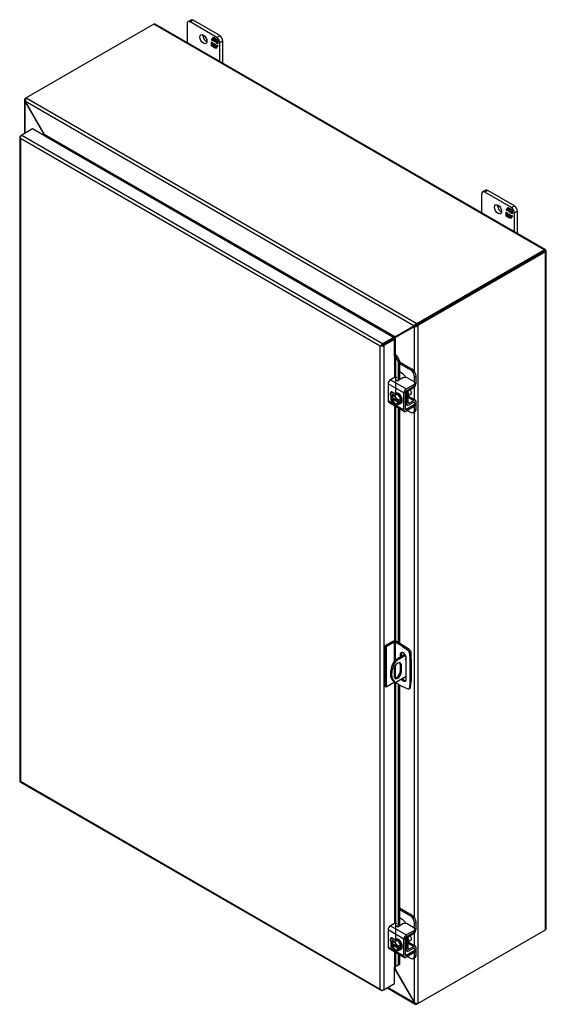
# Model space of a CAD drawing. Header units: inches. Extents: x 6 to 235, y 0 to 157.
# Tile 7 of 8: x 176 to 198, y 112 to 155. Entities that reach past the tile are written whole.
import ezdxf

# ---------------------------------------------------------------- set-up
doc = ezdxf.new("R2010")
doc.units = ezdxf.units.IN
doc.header["$MEASUREMENT"] = 0
for name, color, linetype in [('COM40153-1', 7, 'CONTINUOUS'), ('COM40153-2', 7, 'CONTINUOUS'), ('COM42667', 7, 'CONTINUOUS'), ('COM42780', 7, 'CONTINUOUS'), ('COM48445', 7, 'CONTINUOUS'), ('COM71780-20', 7, 'CONTINUOUS'), ('FET07710', 7, 'CONTINUOUS'), ('SCC19011', 7, 'CONTINUOUS'), ('WAF25035', 7, 'CONTINUOUS')]:
    doc.layers.add(name, color=color, linetype=linetype)

msp = doc.modelspace()

# ---------------------------------------------------------------- linework, layer by layer
at = {"layer": 'COM40153-1', "color": 7}
for p, q in [((192.606, 127.709), (192.623, 127.699)), ((192.654, 127.35), (192.654, 127.655)), ((192.39, 127.535), (191.944, 127.278)), ((191.944, 127.278), (191.995, 127.249)), ((192.417, 127.492), (191.995, 127.249)), ((191.926, 126.898), (191.926, 126.601)), ((192.184, 127.106), (192.235, 127.076)), ((192.184, 127.106), (192.184, 126.809)), ((192.184, 126.809), (192.235, 126.78)), ((192.235, 126.78), (192.235, 127.076)), ((191.919, 126.372), (191.97, 126.342)), ((192.449, 126.593), (191.995, 126.33))]:
    msp.add_line(p, q, dxfattribs=at)
for centre, major_axis, start_param, end_param in [((192.546, 127.655), (-0.108, 0), 2.529725, 3.926991), ((192.294, 127.021), (0.375, 0.65), 1.508132, 3.141593), ((192.345, 126.992), (0.375, 0.65), 1.508132, 3.204257), ((192.08, 126.987), (-0.109, -0.189), 2.356194, 5.497787), ((192.029, 127.016), (-0.109, -0.189), 2.356194, 2.906426), ((192.456, 127.362), (-0.0312, -0.0541), 4.139289, 6.283185), ((192.405, 127.392), (0.0313, 0.0541), 4.093609, 5.210881), ((192.456, 127.362), (-0.0312, -0.0541), 0, 0.63978), ((192.08, 126.691), (0.109, 0.189), 2.356194, 5.497787), ((192.029, 126.72), (0.109, 0.189), 3.37676, 5.497787)]:
    msp.add_ellipse(centre, major_axis=major_axis, ratio=0.57735, start_param=start_param, end_param=end_param, dxfattribs=at)
at = {"layer": 'COM40153-2', "color": 7}
for p, q in [((191.871, 128.096), (191.523, 127.895)), ((191.922, 128.067), (191.574, 127.866)), ((191.922, 128.067), (191.922, 127.242)), ((191.973, 128.067), (191.973, 127.295)), ((192.266, 127.897), (191.973, 128.067)), ((192.317, 127.927), (192.024, 128.096)), ((191.523, 127.895), (191.523, 126.16)), ((191.574, 127.866), (191.523, 127.895)), ((191.574, 127.866), (191.574, 126.131)), ((192.184, 127.526), (192.235, 127.556)), ((192.235, 127.446), (192.235, 127.556)), ((192.266, 127.897), (192.317, 127.927)), ((192.266, 127.897), (192.503, 127.737)), ((192.554, 127.766), (192.317, 127.927)), ((192.503, 127.737), (192.554, 127.766)), ((192.634, 127.627), (192.583, 127.598)), ((192.583, 127.598), (192.604, 127.313)), ((192.655, 127.342), (192.634, 127.627)), ((192.184, 127.526), (192.184, 127.417)), ((192.449, 126.475), (192.449, 127.373)), ((192.604, 127.313), (192.655, 127.342)), ((192.604, 127.313), (192.604, 126.357)), ((192.655, 127.342), (192.655, 126.386)), ((191.973, 127.054), (191.973, 126.521)), ((191.922, 126.331), (191.574, 126.131)), ((191.922, 126.37), (191.922, 126.331)), ((191.973, 126.341), (191.973, 126.331)), ((192.266, 126.162), (191.973, 126.331)), ((192.604, 126.357), (192.583, 126.096)), ((192.604, 126.357), (192.655, 126.386)), ((192.634, 126.125), (192.655, 126.386)), ((191.574, 126.131), (191.523, 126.16)), ((192.503, 126.05), (192.266, 126.162)), ((192.558, 126.047), (192.608, 126.077)), ((192.583, 126.096), (192.634, 126.125))]:
    msp.add_line(p, q, dxfattribs=at)
for centre, major_axis, start_param, end_param in [((191.948, 128.052), (-0.108, 0), 3.926991, 5.497787), ((191.948, 128.052), (-0.036, 0), 3.926991, 5.497787), ((192.317, 127.45), (0.094, -0.162), 0.785398, 3.926991), ((192.368, 127.479), (0.094, -0.162), 3.416574, 3.926991), ((192.495, 127.64), (0.062, -0.108), 0.872665, 2.268928), ((192.546, 127.669), (-0.063, 0.108), 4.014257, 5.410521), ((191.948, 126.317), (0.036, 0), 0.785398, 2.356194), ((192.317, 126.552), (-0.094, 0.162), 1.73559, 3.926991), ((192.368, 126.581), (-0.094, 0.162), 1.73559, 2.866611), ((192.495, 126.156), (-0.062, 0.108), 2.443461, 3.839724), ((192.546, 126.185), (-0.063, 0.108), 3.141593, 3.839724)]:
    msp.add_ellipse(centre, major_axis=major_axis, ratio=0.57735, start_param=start_param, end_param=end_param, dxfattribs=at)
at = {"layer": 'COM42667', "color": 7}
for p, q in [((191.941, 139.505), (191.761, 139.401)), ((192.303, 139.482), (192.119, 139.376)), ((192.788, 139.304), (192.479, 139.482)), ((192.346, 138.829), (191.66, 139.225)), ((191.66, 139.225), (191.66, 138.498)), ((191.761, 139.401), (192.447, 139.005)), ((192.447, 139.005), (192.788, 139.202)), ((192.447, 138.927), (192.788, 139.124)), ((192.788, 139.124), (192.788, 139.202)), ((192.824, 139.175), (192.824, 139.253)), ((191.948, 138.81), (191.854, 138.864)), ((192.346, 138.102), (192.346, 138.829)), ((192.413, 138.14), (192.413, 138.868)), ((191.66, 138.498), (191.914, 138.35)), ((191.689, 138.432), (192.375, 138.036)), ((191.963, 138.322), (192.346, 138.102)), ((192.788, 138.318), (192.447, 138.121)), ((192.788, 138.24), (192.447, 138.043)), ((192.772, 138.429), (192.788, 138.42)), ((192.788, 138.24), (192.788, 138.318)), ((192.824, 138.291), (192.824, 138.369)), ((192.447, 138.121), (192.413, 138.14)), ((192.346, 115.252), (191.66, 115.648)), ((191.66, 115.648), (191.66, 114.92)), ((191.941, 115.928), (191.761, 115.823)), ((191.761, 115.823), (192.447, 115.427)), ((192.303, 115.905), (192.119, 115.799)), ((192.788, 115.727), (192.479, 115.905)), ((192.824, 115.598), (192.824, 115.675)), ((191.948, 115.233), (191.854, 115.287)), ((192.346, 114.524), (192.346, 115.252)), ((192.413, 114.563), (192.413, 115.291)), ((192.447, 115.427), (192.788, 115.624)), ((192.447, 115.35), (192.788, 115.547)), ((192.788, 115.547), (192.788, 115.624)), ((191.66, 114.92), (191.914, 114.773)), ((191.689, 114.855), (192.375, 114.459)), ((192.772, 114.852), (192.788, 114.843)), ((192.824, 114.714), (192.824, 114.792)), ((191.963, 114.745), (192.346, 114.524)), ((192.447, 114.544), (192.413, 114.563)), ((192.788, 114.741), (192.447, 114.544)), ((192.788, 114.663), (192.447, 114.466)), ((192.788, 114.663), (192.788, 114.741))]:
    msp.add_line(p, q, dxfattribs=at)
for centre, major_axis, start_param, end_param in [((191.984, 139.48), (-0.06, 0), 3.141593, 5.497787), ((192.391, 139.431), (0.125, 0), 0.785398, 2.356194), ((191.761, 139.284), (-0.072, -0.124), 3.926991, 5.497787), ((192.077, 139.4), (0.06, 0), 2.929457, 5.497787), ((192.699, 139.253), (-0.125, 0), 2.356194, 3.926991), ((192.699, 139.175), (-0.125, 0), 2.356194, 3.141593), ((191.854, 138.749), (0.07, -0.122), 2.356194, 4.826451), ((191.921, 138.788), (0.07, -0.122), 3.6401, 4.826451), ((192.447, 138.888), (0.072, 0.124), 0.785398, 2.356194), ((192.447, 138.888), (0.024, 0.0416), 0.785398, 2.356194), ((191.761, 138.556), (0.072, 0.124), 2.356194, 3.141593), ((192.699, 138.369), (-0.125, 0), 2.356194, 3.926991), ((192.699, 138.291), (-0.125, 0), 2.356194, 3.141593), ((192.447, 138.16), (0.072, 0.124), 2.356194, 3.926991), ((192.447, 138.16), (0.024, 0.0416), 2.356194, 3.926991), ((191.761, 115.707), (-0.072, -0.124), 3.926991, 5.497787), ((191.984, 115.903), (-0.06, 0), 3.141593, 5.497787), ((192.077, 115.823), (0.06, 0), 2.929457, 5.497787), ((192.391, 115.854), (0.125, 0), 0.785398, 2.356194), ((192.699, 115.675), (-0.125, 0), 2.356194, 3.926991), ((191.854, 115.172), (0.07, -0.122), 2.356194, 4.826451), ((191.921, 115.211), (0.07, -0.122), 3.6401, 4.826451), ((192.447, 115.311), (0.072, 0.124), 0.785398, 2.356194), ((192.447, 115.311), (0.024, 0.0416), 0.785398, 2.356194), ((192.699, 115.598), (-0.125, 0), 2.356194, 3.141593), ((191.761, 114.979), (0.071, 0.124), 2.356194, 3.141593), ((192.699, 114.792), (-0.125, 0), 2.356194, 3.926991), ((192.447, 114.583), (0.071, 0.124), 2.356194, 3.926991), ((192.447, 114.583), (0.024, 0.0416), 2.356194, 3.926991), ((192.699, 114.714), (-0.125, 0), 2.356194, 3.141593)]:
    msp.add_ellipse(centre, major_axis=major_axis, ratio=0.57735, start_param=start_param, end_param=end_param, dxfattribs=at)
at = {"layer": 'COM42780', "color": 7}
for p, q in [((192.157, 140.176), (192.697, 139.864)), ((192.157, 140.098), (192.629, 139.825)), ((192.276, 139.672), (192.157, 139.741)), ((192.629, 139.825), (192.697, 139.864)), ((192.873, 139.558), (192.806, 139.519)), ((192.806, 139.29), (192.806, 139.519)), ((192.873, 139.254), (192.873, 139.558)), ((192.569, 138.957), (192.774, 139.08)), ((192.417, 138.89), (192.469, 138.86)), ((192.469, 138.375), (192.469, 138.86)), ((192.536, 138.414), (192.536, 138.899)), ((192.541, 138.642), (192.774, 138.508)), ((192.844, 138.514), (192.559, 138.678)), ((192.413, 138.408), (192.469, 138.375)), ((192.413, 138.359), (192.499, 138.31)), ((192.536, 138.413), (192.569, 138.394)), ((192.773, 138.43), (192.568, 138.316)), ((192.774, 138.508), (192.569, 138.394)), ((192.772, 138.429), (192.806, 138.41)), ((192.806, 138.406), (192.806, 138.41)), ((192.806, 138.106), (192.806, 138.254)), ((192.873, 138.145), (192.873, 138.449)), ((192.504, 138.076), (192.629, 138.004)), ((192.754, 137.991), (192.822, 138.03)), ((192.806, 138.106), (192.873, 138.145)), ((192.157, 116.598), (192.697, 116.287)), ((192.157, 116.521), (192.629, 116.248)), ((192.276, 116.095), (192.157, 116.164)), ((192.629, 116.248), (192.697, 116.287)), ((192.873, 115.98), (192.806, 115.942)), ((192.806, 115.713), (192.806, 115.942)), ((192.873, 115.677), (192.873, 115.98)), ((192.417, 115.313), (192.469, 115.283)), ((192.469, 114.798), (192.469, 115.283)), ((192.536, 114.837), (192.536, 115.322)), ((192.569, 115.38), (192.774, 115.502)), ((192.413, 114.83), (192.469, 114.798)), ((192.536, 114.836), (192.569, 114.817)), ((192.541, 115.065), (192.774, 114.931)), ((192.844, 114.937), (192.559, 115.101)), ((192.773, 114.853), (192.568, 114.739)), ((192.774, 114.931), (192.569, 114.817)), ((192.772, 114.852), (192.806, 114.833)), ((192.806, 114.829), (192.806, 114.833)), ((192.873, 114.567), (192.873, 114.871)), ((192.413, 114.782), (192.499, 114.733)), ((192.504, 114.499), (192.629, 114.427)), ((192.754, 114.414), (192.822, 114.453)), ((192.806, 114.529), (192.806, 114.677)), ((192.806, 114.529), (192.873, 114.567))]:
    msp.add_line(p, q, dxfattribs=at)
for centre, major_axis, start_param, end_param in [((192.276, 139.468), (0.125, -0.217), 1.392108, 2.356194), ((192.629, 139.621), (0.125, -0.217), 0.785398, 2.356194), ((192.697, 139.66), (-0.125, 0.217), 3.926991, 5.497787), ((192.772, 139.195), (-0.072, -0.124), 0.802851, 2.356194), ((192.57, 138.918), (-0.071, -0.124), 4.744903, 5.497787), ((192.57, 138.918), (-0.024, -0.0416), 3.944444, 5.497787), ((192.427, 138.797), (0.097, -0.169), 0.133398, 1.437398), ((192.57, 138.434), (0.072, 0.124), 2.356194, 3.909538), ((192.57, 138.434), (0.024, 0.0416), 2.356194, 3.909538), ((192.772, 138.39), (-0.024, -0.0416), 2.356194, 3.909538), ((192.772, 138.39), (-0.072, -0.124), 2.356194, 3.909538), ((192.629, 138.208), (-0.125, 0.217), 2.356194, 3.926991), ((192.697, 138.247), (-0.125, 0.217), 3.141593, 3.926991), ((192.276, 115.891), (0.125, -0.217), 1.392108, 2.356194), ((192.629, 116.044), (0.125, -0.217), 0.785398, 2.356194), ((192.697, 116.083), (-0.125, 0.217), 3.926991, 5.497787), ((192.772, 115.618), (-0.071, -0.124), 0.802851, 2.356194), ((192.57, 115.341), (-0.071, -0.124), 4.744903, 5.497787), ((192.57, 115.341), (-0.024, -0.0416), 3.944444, 5.497787), ((192.427, 115.22), (0.097, -0.169), 0.133398, 1.437398), ((192.57, 114.856), (0.071, 0.124), 2.356194, 3.909538), ((192.57, 114.856), (0.024, 0.0416), 2.356194, 3.909538), ((192.772, 114.813), (-0.024, -0.0416), 2.356194, 3.909538), ((192.772, 114.813), (-0.072, -0.124), 2.356194, 3.909538), ((192.629, 114.631), (-0.125, 0.217), 2.356194, 3.926991), ((192.697, 114.67), (-0.125, 0.217), 3.141593, 3.926991)]:
    msp.add_ellipse(centre, major_axis=major_axis, ratio=0.57735, start_param=start_param, end_param=end_param, dxfattribs=at)
at = {"layer": 'COM48445', "color": 7}
for p, q in [((198.459, 145.015), (181.591, 154.754)), ((181.537, 154.749), (176.032, 151.571)), ((198.405, 145.009), (181.537, 154.749)), ((175.95, 151.472), (175.95, 150.025)), ((175.981, 151.541), (176.032, 151.571)), ((176.009, 151.526), (175.981, 151.541)), ((176, 151.413), (175.981, 151.403)), ((175.981, 150.044), (175.981, 151.403)), ((175.999, 151.38), (175.981, 151.403)), ((175.999, 151.38), (176.011, 151.387)), ((176.801, 149.99), (175.999, 151.38)), ((192.781, 141.725), (176, 151.413)), ((176.011, 151.387), (176, 151.413)), ((176.814, 149.997), (176.011, 151.387)), ((176.032, 151.571), (192.901, 141.832)), ((176.801, 149.99), (176.814, 149.997)), ((176.801, 149.944), (176.801, 149.99)), ((191.967, 141.248), (176.814, 149.997)), ((176.861, 149.911), (176.86, 149.91)), ((191.869, 141.246), (176.861, 149.911)), ((192.901, 141.832), (198.405, 145.009)), ((198.477, 144.992), (198.405, 144.951)), ((198.477, 144.992), (198.405, 144.951)), ((198.405, 144.951), (198.456, 144.98)), ((192.901, 141.773), (198.405, 144.951)), ((198.405, 144.951), (192.901, 141.773)), ((198.456, 144.921), (192.952, 141.743)), ((198.405, 144.951), (198.405, 144.951)), ((198.405, 144.951), (198.405, 144.951)), ((198.456, 115.645), (198.456, 144.921)), ((198.488, 115.689), (198.488, 144.965)), ((192.769, 141.712), (191.967, 141.248)), ((192.782, 141.69), (191.98, 141.226)), ((192.82, 141.741), (192.018, 141.278)), ((192.833, 141.719), (192.031, 141.256)), ((192.769, 141.712), (192.82, 141.741)), ((192.781, 141.725), (192.769, 141.712)), ((192.832, 141.754), (192.781, 141.725)), ((192.782, 141.69), (192.833, 141.719)), ((192.799, 141.693), (192.782, 141.69)), ((192.85, 141.722), (192.799, 141.693)), ((192.799, 139.767), (192.799, 141.693)), ((192.832, 141.754), (192.82, 141.741)), ((192.825, 141.75), (192.839, 141.757)), ((192.85, 141.722), (192.833, 141.719)), ((192.857, 141.727), (192.843, 141.718)), ((192.901, 141.773), (192.901, 141.832)), ((192.901, 141.773), (192.952, 141.743)), ((192.952, 141.743), (192.952, 112.467)), ((191.867, 141.246), (191.869, 141.246)), ((191.869, 141.246), (191.869, 141.245)), ((191.884, 141.167), (191.884, 141.168)), ((192.018, 141.278), (191.967, 141.248)), ((192.031, 141.256), (191.98, 141.226)), ((191.98, 140.475), (191.98, 141.226)), ((192.799, 138.54), (192.799, 139.098)), ((192.799, 116.189), (192.799, 138.017)), ((192.952, 112.467), (198.456, 115.645)), ((192.799, 114.963), (192.799, 115.521)), ((192.799, 112.518), (192.799, 114.44)), ((191.98, 113.931), (191.98, 114.059)), ((191.967, 113.923), (191.944, 113.937)), ((191.967, 113.923), (191.98, 113.931)), ((191.967, 113.923), (192.769, 112.534)), ((191.98, 113.931), (192.782, 112.541)), ((191.616, 113.143), (192.825, 112.445)), ((192.781, 112.507), (191.648, 113.161)), ((192.769, 112.534), (192.782, 112.541)), ((192.769, 112.534), (192.781, 112.507)), ((192.799, 112.518), (192.781, 112.507)), ((192.782, 112.541), (192.799, 112.518)), ((192.901, 112.469), (192.901, 112.438)), ((192.952, 112.467), (192.901, 112.438))]:
    msp.add_line(p, q, dxfattribs=at)
for centre, radius, start, end in [((176.043, 151.472), 0.0923, 131.3818, 228.6182), ((176.187, 151.456), 0.192, 143.5515, 192.9586), ((192.957, 141.648), 0.192, 107.0414, 156.4485), ((192.821, 141.884), 0.192, 263.5515, 312.9586), ((192.905, 141.625), 0.148, 91.3268, 119.2753), ((192.778, 141.847), 0.144, 300.272, 329.1259), ((194.66, 136.317), 5.595, 118.0355, 119.6541), ((189.035, 146.059), 5.635, 300.4684, 301.9581), ((192.872, 112.525), 0.0923, 191.3818, 288.6182), ((192.93, 112.658), 0.192, 227.0414, 276.4485)]:
    msp.add_arc(centre, radius, start, end, dxfattribs=at)
for centre, major_axis, ratio, start_param, end_param in [((181.537, 154.66), (-0.054, -0.0935), 0.57735, 3.141593, 3.926991), ((198.405, 144.921), (-0.054, -0.0935), 0.57735, 2.696031, 3.926991), ((198.38, 144.936), (0.108, 0.062), 0.000948, -0.784852, -0.445015), ((198.38, 144.936), (0.108, 0.062), 0.000948, 0.445015, 0.784852), ((198.38, 144.965), (-0.108, 0), 0.57735, 2.356194, 3.587154), ((198.38, 144.936), (-0.036, -0.0208), 0.000948, 2.356741, 3.927537), ((198.38, 144.936), (-0.036, -0.0207), 0.000948, 2.355648, 3.926445), ((198.38, 115.689), (-0.108, 0), 0.57735, 2.356194, 3.141593)]:
    msp.add_ellipse(centre, major_axis=major_axis, ratio=ratio, start_param=start_param, end_param=end_param, dxfattribs=at)
for points, knots in [([(176.801, 149.99), (176.804, 149.98), (176.806, 149.97), (176.809, 149.953), (176.809, 149.946), (176.81, 149.94)], [0, 0, 0, 0, 0.25, 0.25, 0.4064598, 0.4064598, 0.4064598, 0.4064598]), ([(176.861, 149.911), (176.863, 149.912), (176.864, 149.913), (176.865, 149.915), (176.865, 149.917), (176.866, 149.921), (176.865, 149.925), (176.863, 149.932), (176.861, 149.936), (176.857, 149.944), (176.855, 149.948), (176.847, 149.96), (176.841, 149.967), (176.828, 149.982), (176.821, 149.99), (176.814, 149.997)], [0, 0, 0, 0, 0.0625, 0.0625, 0.125, 0.125, 0.25, 0.25, 0.375, 0.375, 0.5, 0.5, 0.75, 0.75, 1, 1, 1, 1]), ([(191.967, 141.248), (191.96, 141.25), (191.952, 141.251), (191.936, 141.252), (191.928, 141.253), (191.915, 141.253), (191.91, 141.253), (191.901, 141.253), (191.897, 141.253), (191.888, 141.252), (191.883, 141.251), (191.877, 141.25), (191.875, 141.249), (191.871, 141.248), (191.87, 141.247), (191.869, 141.246)], [0, 0, 0, 0, 0.25, 0.25, 0.5, 0.5, 0.625, 0.625, 0.75, 0.75, 0.875, 0.875, 0.9375, 0.9375, 1, 1, 1, 1]), ([(191.929, 141.142), (191.93, 141.143), (191.932, 141.144), (191.934, 141.146), (191.936, 141.148), (191.94, 141.152), (191.943, 141.156), (191.948, 141.163), (191.951, 141.167), (191.955, 141.175), (191.958, 141.178), (191.964, 141.19), (191.968, 141.197), (191.974, 141.212), (191.977, 141.219), (191.98, 141.226)], [0, 0, 0, 0, 0.0625, 0.0625, 0.125, 0.125, 0.25, 0.25, 0.375, 0.375, 0.5, 0.5, 0.75, 0.75, 1, 1, 1, 1]), ([(191.98, 113.931), (191.977, 113.941), (191.974, 113.95), (191.968, 113.969), (191.964, 113.978), (191.958, 113.991), (191.955, 113.995), (191.951, 114.002), (191.948, 114.006), (191.945, 114.009), (191.945, 114.01), (191.944, 114.01)], [0, 0, 0, 0, 0.25, 0.25, 0.5, 0.5, 0.625, 0.625, 0.75, 0.75, 0.7782984, 0.7782984, 0.7782984, 0.7782984])]:
    msp.add_open_spline(points, degree=3, knots=knots, dxfattribs=at)
msp.add_open_spline([(191.945, 113.943), (191.953, 113.937), (191.96, 113.93), (191.967, 113.923)], degree=3, dxfattribs=at)
at = {"layer": 'COM71780-20', "color": 7}
for p, q in [((176.305, 150.231), (175.839, 149.961)), ((191.893, 141.231), (176.305, 150.231)), ((175.757, 149.888), (175.757, 122.077)), ((175.767, 149.861), (175.767, 149.861)), ((175.788, 149.932), (175.839, 149.961)), ((191.325, 140.845), (175.788, 149.815)), ((175.788, 149.815), (175.788, 122.063)), ((175.839, 149.961), (191.427, 140.962)), ((191.427, 140.962), (191.893, 141.231)), ((191.427, 140.903), (191.893, 141.172)), ((191.893, 141.172), (191.427, 140.903)), ((191.893, 141.231), (191.893, 141.172)), ((191.944, 141.143), (191.893, 141.172)), ((191.376, 140.874), (191.325, 140.845)), ((191.325, 113.093), (191.325, 140.845)), ((191.355, 140.862), (191.427, 140.903)), ((191.355, 140.862), (191.427, 140.903)), ((191.944, 141.143), (191.478, 140.874)), ((191.478, 140.874), (191.478, 113.063)), ((191.944, 140.428), (191.944, 141.143)), ((191.944, 140.428), (191.944, 139.506)), ((191.972, 140.434), (191.979, 140.476)), ((191.999, 140.397), (192.058, 140.421)), ((191.999, 140.397), (192.098, 140.174)), ((191.999, 138.834), (191.999, 140.397)), ((192.058, 140.421), (192.157, 140.198)), ((192.157, 140.198), (192.098, 140.174)), ((192.098, 140.174), (192.098, 139.368)), ((192.157, 140.198), (192.157, 139.397)), ((191.944, 138.812), (191.944, 138.807)), ((191.944, 138.285), (191.944, 128.114)), ((191.999, 128.107), (191.999, 138.253)), ((192.098, 138.196), (192.098, 128.053)), ((192.157, 138.162), (192.157, 128.019)), ((191.944, 126.337), (191.944, 115.929)), ((191.999, 115.257), (191.999, 126.317)), ((192.098, 126.26), (192.098, 115.791)), ((192.157, 126.225), (192.157, 115.82)), ((175.785, 122.028), (191.373, 113.029)), ((175.788, 122.063), (191.325, 113.093)), ((191.944, 115.235), (191.944, 115.23)), ((191.944, 114.708), (191.944, 114.047)), ((191.999, 114.073), (191.999, 114.676)), ((192.098, 114.619), (192.098, 114.132)), ((192.157, 114.585), (192.157, 114.156)), ((191.944, 113.332), (191.944, 114.047)), ((192.098, 114.132), (191.999, 114.073)), ((191.999, 114.073), (192.058, 114.097)), ((192.157, 114.156), (192.058, 114.097)), ((192.157, 114.156), (192.098, 114.132)), ((191.478, 113.063), (191.944, 113.332)), ((191.355, 113.051), (191.355, 113.051)), ((191.478, 113.063), (191.427, 113.034))]:
    msp.add_line(p, q, dxfattribs=at)
for centre, radius, start, end in [((191.894, 140.352), 0.114, 23.2734, 46.5882), ((191.926, 140.316), 0.169, 38.3968, 71.6578), ((192.246, 113.723), 0.429, 125.2045, 129.639), ((192.043, 113.996), 0.088, 117.4412, 127.5015)]:
    msp.add_arc(centre, radius, start, end, dxfattribs=at)
for centre, major_axis, ratio, start_param, end_param in [((175.865, 149.888), (0.108, 0), 0.57735, 2.356194, 3.587154), ((175.839, 149.873), (0.054, 0.0935), 0.57735, 0.785398, 2.016358), ((175.865, 149.859), (-0.076, 0.132), 0.577982, 1.231508, 1.571345), ((175.865, 149.859), (-0.076, 0.132), 0.577982, 1.230411, 1.570248), ((191.401, 140.889), (-0.108, -0.062), 0.000948, -1.124689, -0.784852), ((191.401, 140.889), (-0.108, -0.062), 0.000948, 0.784852, 1.124689), ((191.427, 140.874), (0.054, 0.0935), 0.57735, 0.785398, 2.016358), ((191.401, 140.918), (0.108, 0), 0.57735, 4.266828, 5.497787), ((191.401, 140.889), (0.036, 0.0208), 0.000948, 0.785944, 2.356741), ((191.401, 140.889), (0.036, 0.0207), 0.000948, 3.926445, 5.497241), ((191.969, 140.414), (0.108, 0), 0.57735, 1.48353, 1.808737), ((191.969, 140.414), (0.036, 0), 0.57735, 1.48353, 2.356194), ((175.865, 122.077), (0.108, 0), 0.57735, 3.141593, 3.587154), ((175.865, 122.107), (-0.108, -0.062), 0.000948, 0.445015, 0.784852), ((175.865, 122.107), (-0.108, -0.062), 0.000948, -0.784852, -0.445015), ((175.839, 122.121), (0.054, 0.0935), 0.57735, 2.696031, 3.141593), ((191.969, 114.032), (-0.036, 0), 0.57735, 4.625123, 5.497787), ((191.401, 113.137), (0.076, -0.132), 0.577982, 4.712938, 5.052774), ((191.401, 113.137), (0.076, -0.132), 0.577982, 4.71184, 5.051677), ((191.401, 113.107), (0.108, 0), 0.57735, 4.266828, 5.497787), ((191.427, 113.122), (0.054, 0.0935), 0.57735, 2.696031, 3.926991)]:
    msp.add_ellipse(centre, major_axis=major_axis, ratio=ratio, start_param=start_param, end_param=end_param, dxfattribs=at)
at = {"layer": 'FET07710', "color": 7}
for p, q in [((182.976, 154.771), (182.976, 153.954)), ((183.147, 154.933), (183.015, 154.857)), ((183.241, 154.924), (183.109, 154.848)), ((184.258, 154.184), (183.109, 154.848)), ((184.39, 154.261), (183.241, 154.924)), ((184.03, 154.067), (184.116, 154.19)), ((184.044, 154.075), (184.03, 154.067)), ((184.075, 154.04), (184.03, 154.067)), ((184.03, 153.814), (184.03, 153.987)), ((184.03, 153.987), (184.075, 153.961)), ((184.044, 154.075), (184.075, 154.12)), ((184.075, 154.057), (184.044, 154.075)), ((184.044, 153.822), (184.044, 153.979)), ((184.089, 154.135), (184.075, 154.127)), ((184.145, 154.087), (184.075, 154.127)), ((184.075, 154.127), (184.075, 154.04)), ((184.075, 153.961), (184.075, 153.874)), ((184.084, 154.132), (184.122, 154.187)), ((184.159, 154.095), (184.089, 154.135)), ((184.116, 154.19), (184.193, 154.146)), ((184.159, 154.095), (184.145, 154.087)), ((184.145, 154), (184.145, 154.087)), ((184.159, 154.009), (184.145, 154)), ((184.187, 153.976), (184.145, 154)), ((184.145, 153.834), (184.145, 153.921)), ((184.145, 153.921), (184.187, 153.896)), ((184.159, 154.009), (184.159, 154.095)), ((184.187, 153.992), (184.159, 154.009)), ((184.159, 153.843), (184.159, 153.913)), ((184.201, 154.071), (184.187, 154.062)), ((184.256, 154.022), (184.187, 154.062)), ((184.187, 154.062), (184.187, 153.976)), ((184.193, 154.146), (184.193, 154.082)), ((184.193, 154.082), (184.225, 154.127)), ((184.207, 154.09), (184.193, 154.082)), ((184.271, 154.03), (184.201, 154.071)), ((184.207, 154.09), (184.231, 154.124)), ((184.225, 154.127), (184.302, 154.083)), ((184.271, 154.03), (184.256, 154.022)), ((184.256, 153.936), (184.256, 154.022)), ((184.271, 153.944), (184.256, 153.936)), ((184.302, 153.909), (184.256, 153.936)), ((184.258, 154.184), (184.39, 154.261)), ((184.271, 153.944), (184.271, 154.03)), ((184.302, 153.926), (184.271, 153.944)), ((184.302, 154.083), (184.302, 153.909)), ((184.523, 154.031), (184.39, 153.955)), ((184.39, 153.137), (184.39, 153.955)), ((184.523, 153.061), (184.523, 154.031)), ((184.044, 153.822), (184.03, 153.814)), ((184.107, 153.77), (184.03, 153.814)), ((184.115, 153.781), (184.044, 153.822)), ((184.075, 153.874), (184.145, 153.834)), ((184.138, 153.815), (184.107, 153.77)), ((184.152, 153.823), (184.138, 153.815)), ((184.138, 153.751), (184.138, 153.815)), ((184.152, 153.759), (184.138, 153.751)), ((184.215, 153.707), (184.138, 153.751)), ((184.159, 153.843), (184.145, 153.834)), ((184.152, 153.759), (184.152, 153.823)), ((184.224, 153.718), (184.152, 153.759)), ((184.187, 153.896), (184.187, 153.81)), ((184.187, 153.81), (184.256, 153.77)), ((184.302, 153.83), (184.215, 153.707)), ((184.256, 153.77), (184.256, 153.856)), ((184.256, 153.856), (184.302, 153.83)), ((184.262, 153.773), (184.256, 153.77)), ((184.271, 153.785), (184.271, 153.848)), ((195.875, 147.585), (195.743, 147.508)), ((195.969, 147.576), (195.837, 147.499)), ((197.118, 146.912), (195.969, 147.576)), ((195.704, 147.423), (195.704, 146.605)), ((196.986, 146.836), (195.837, 147.499)), ((196.757, 146.718), (196.844, 146.842)), ((196.772, 146.726), (196.757, 146.718)), ((196.803, 146.692), (196.757, 146.718)), ((196.772, 146.726), (196.803, 146.771)), ((196.803, 146.708), (196.772, 146.726)), ((196.817, 146.787), (196.803, 146.778)), ((196.873, 146.738), (196.803, 146.778)), ((196.803, 146.778), (196.803, 146.692)), ((196.812, 146.783), (196.85, 146.838)), ((196.887, 146.747), (196.817, 146.787)), ((196.844, 146.842), (196.921, 146.797)), ((196.887, 146.747), (196.873, 146.738)), ((196.873, 146.652), (196.873, 146.738)), ((196.887, 146.66), (196.887, 146.747)), ((196.929, 146.722), (196.915, 146.714)), ((196.984, 146.674), (196.915, 146.714)), ((196.915, 146.714), (196.915, 146.627)), ((196.921, 146.797), (196.921, 146.734)), ((196.921, 146.734), (196.953, 146.779)), ((196.935, 146.742), (196.921, 146.734)), ((196.998, 146.682), (196.929, 146.722)), ((196.935, 146.742), (196.959, 146.775)), ((196.953, 146.779), (197.03, 146.734)), ((196.998, 146.682), (196.984, 146.674)), ((196.986, 146.836), (197.118, 146.912)), ((196.998, 146.596), (196.998, 146.682)), ((197.03, 146.734), (197.03, 146.561)), ((197.251, 146.682), (197.118, 146.606)), ((197.251, 145.713), (197.251, 146.682)), ((196.757, 146.465), (196.757, 146.639)), ((196.757, 146.639), (196.803, 146.612)), ((196.772, 146.474), (196.757, 146.465)), ((196.834, 146.421), (196.757, 146.465)), ((196.772, 146.474), (196.772, 146.631)), ((196.843, 146.433), (196.772, 146.474)), ((196.803, 146.612), (196.803, 146.526)), ((196.803, 146.526), (196.873, 146.486)), ((196.866, 146.466), (196.834, 146.421)), ((196.88, 146.474), (196.866, 146.466)), ((196.866, 146.403), (196.866, 146.466)), ((196.88, 146.411), (196.866, 146.403)), ((196.943, 146.358), (196.866, 146.403)), ((196.887, 146.66), (196.873, 146.652)), ((196.915, 146.627), (196.873, 146.652)), ((196.873, 146.486), (196.873, 146.572)), ((196.873, 146.572), (196.915, 146.548)), ((196.887, 146.494), (196.873, 146.486)), ((196.88, 146.411), (196.88, 146.474)), ((196.951, 146.37), (196.88, 146.411)), ((196.915, 146.644), (196.887, 146.66)), ((196.887, 146.494), (196.887, 146.564)), ((196.915, 146.548), (196.915, 146.461)), ((196.915, 146.461), (196.984, 146.421)), ((197.03, 146.481), (196.943, 146.358)), ((196.984, 146.587), (196.984, 146.674)), ((196.998, 146.596), (196.984, 146.587)), ((197.03, 146.561), (196.984, 146.587)), ((196.984, 146.421), (196.984, 146.508)), ((196.984, 146.508), (197.03, 146.481)), ((196.99, 146.425), (196.984, 146.421)), ((197.03, 146.577), (196.998, 146.596)), ((196.998, 146.437), (196.998, 146.5)), ((197.118, 145.789), (197.118, 146.606))]:
    msp.add_line(p, q, dxfattribs=at)
for centre, major_axis, start_param, end_param in [((183.109, 154.695), (0.094, -0.162), 2.356194, 3.926991), ((183.241, 154.771), (0.094, -0.162), 2.356194, 3.141593), ((183.816, 154.184), (-0.109, 0.189), 0.649107, 2.492486), ((184.258, 154.031), (0.094, -0.162), 0.785398, 2.356194), ((184.39, 154.107), (-0.094, 0.162), 3.926991, 5.497787), ((195.837, 147.346), (0.094, -0.162), 2.356194, 3.926991), ((195.969, 147.422), (0.094, -0.162), 2.356194, 3.141593), ((196.543, 146.836), (-0.109, 0.189), 0.649107, 2.492486), ((196.986, 146.683), (0.094, -0.162), 0.785398, 2.356194), ((197.118, 146.759), (-0.094, 0.162), 3.926991, 5.497787)]:
    msp.add_ellipse(centre, major_axis=major_axis, ratio=0.57735, start_param=start_param, end_param=end_param, dxfattribs=at)
for centre in [(183.683, 154.108), (196.411, 146.759)]:
    msp.add_ellipse(centre, major_axis=(-0.109, 0.189), ratio=0.57735, dxfattribs=at)
at = {"layer": 'SCC19011', "color": 7}
for p, q in [((191.787, 138.692), (191.915, 138.766)), ((191.939, 138.713), (191.787, 138.692)), ((191.787, 138.692), (191.787, 138.631)), ((191.801, 138.623), (191.787, 138.631)), ((191.854, 138.615), (191.787, 138.576)), ((191.837, 138.635), (191.816, 138.623)), ((192.071, 138.5), (191.837, 138.635)), ((191.854, 138.625), (191.854, 138.615)), ((191.854, 138.615), (192.074, 138.488)), ((192.067, 138.786), (191.915, 138.766)), ((191.939, 138.713), (192.067, 138.786)), ((192.091, 138.517), (191.939, 138.713)), ((192.219, 138.591), (192.067, 138.786)), ((192.564, 138.736), (192.646, 138.783)), ((191.787, 138.576), (191.787, 138.515)), ((191.787, 138.576), (191.801, 138.567)), ((191.787, 138.515), (191.939, 138.319)), ((191.816, 138.567), (191.837, 138.58)), ((191.837, 138.58), (192.098, 138.429)), ((191.939, 138.319), (192.091, 138.339)), ((192.098, 138.429), (192.076, 138.417)), ((192.091, 138.456), (192.077, 138.464)), ((192.077, 138.409), (192.091, 138.4)), ((192.091, 138.517), (192.219, 138.591)), ((192.091, 138.456), (192.091, 138.517)), ((192.158, 138.495), (192.091, 138.456)), ((192.158, 138.439), (192.091, 138.4)), ((192.091, 138.339), (192.219, 138.413)), ((192.091, 138.339), (192.091, 138.4)), ((192.11, 138.467), (192.158, 138.439)), ((192.158, 138.439), (192.158, 138.495)), ((192.219, 138.413), (192.219, 138.591)), ((191.787, 115.115), (191.915, 115.189)), ((191.939, 115.135), (191.787, 115.115)), ((191.787, 115.115), (191.787, 115.054)), ((191.801, 115.046), (191.787, 115.054)), ((191.854, 115.037), (191.787, 114.999)), ((191.787, 114.999), (191.787, 114.937)), ((191.787, 114.999), (191.801, 114.99)), ((191.787, 114.937), (191.939, 114.742)), ((191.837, 115.058), (191.816, 115.046)), ((191.816, 114.99), (191.837, 115.002)), ((192.071, 114.923), (191.837, 115.058)), ((191.837, 115.002), (192.098, 114.852)), ((191.854, 115.048), (191.854, 115.037)), ((191.854, 115.037), (192.074, 114.911)), ((192.067, 115.209), (191.915, 115.189)), ((191.939, 115.135), (192.067, 115.209)), ((192.091, 114.94), (191.939, 115.135)), ((192.219, 115.014), (192.067, 115.209)), ((192.098, 114.852), (192.076, 114.84)), ((192.091, 114.879), (192.077, 114.887)), ((192.077, 114.831), (192.091, 114.823)), ((192.091, 114.94), (192.219, 115.014)), ((192.091, 114.879), (192.091, 114.94)), ((192.158, 114.917), (192.091, 114.879)), ((192.158, 114.862), (192.091, 114.823)), ((192.091, 114.762), (192.219, 114.836)), ((192.091, 114.762), (192.091, 114.823)), ((192.11, 114.89), (192.158, 114.862)), ((192.158, 114.862), (192.158, 114.917)), ((192.219, 114.836), (192.219, 115.014)), ((192.564, 115.158), (192.646, 115.206)), ((191.939, 114.742), (192.091, 114.762))]:
    msp.add_line(p, q, dxfattribs=at)
for centre, radius, start, end in [((191.809, 138.637), 0.0158, 242.8525, 296.623), ((192.104, 138.614), 0.308, 187.6229, 238.8823), ((191.809, 138.581), 0.0158, 242.8527, 296.6228), ((192.104, 115.037), 0.308, 187.6229, 238.8823), ((191.809, 115.06), 0.0158, 242.8525, 296.623), ((191.809, 115.004), 0.0158, 242.8527, 296.6228)]:
    msp.add_arc(centre, radius, start, end, dxfattribs=at)
for centre, major_axis, start_param, end_param in [((191.939, 138.516), (0.099, -0.171), 0.958412, 3.753977), ((191.946, 138.52), (0.094, -0.162), 3.141593, 3.744649), ((191.967, 138.532), (0.094, -0.162), 3.254972, 3.744649), ((192.585, 138.888), (0.061, -0.106), 0, 2.159159), ((191.939, 138.516), (-0.099, 0.171), 0.958412, 3.753977), ((191.946, 138.52), (-0.094, 0.162), 0.96774, 3.694684), ((191.967, 138.532), (-0.094, 0.162), 0.96774, 3.028213), ((192.585, 115.311), (0.061, -0.106), 0, 2.159159), ((191.939, 114.939), (0.099, -0.171), 0.958412, 3.753977), ((191.939, 114.939), (-0.099, 0.171), 0.958412, 3.753977), ((191.946, 114.943), (0.094, -0.162), 3.141593, 3.744649), ((191.946, 114.943), (-0.094, 0.162), 0.96774, 3.694684), ((191.967, 114.955), (0.094, -0.162), 3.254972, 3.744649), ((191.967, 114.955), (-0.094, 0.162), 0.96774, 3.028213)]:
    msp.add_ellipse(centre, major_axis=major_axis, ratio=0.57735, start_param=start_param, end_param=end_param, dxfattribs=at)
for points, knots in [([(192.077, 138.464), (192.075, 138.465), (192.074, 138.467), (192.073, 138.469), (192.074, 138.47), (192.075, 138.471)], [0, 0, 0, 0, 0.5, 0.5, 0.7956866, 0.7956866, 0.7956866, 0.7956866]), ([(192.076, 138.417), (192.075, 138.416), (192.073, 138.414), (192.074, 138.411), (192.075, 138.41), (192.077, 138.409)], [0, 0, 0, 0, 0.5, 0.5, 1, 1, 1, 1]), ([(192.077, 114.887), (192.075, 114.888), (192.074, 114.89), (192.073, 114.892), (192.074, 114.893), (192.075, 114.894)], [0, 0, 0, 0, 0.5, 0.5, 0.7956866, 0.7956866, 0.7956866, 0.7956866]), ([(192.076, 114.84), (192.075, 114.839), (192.073, 114.837), (192.074, 114.834), (192.075, 114.832), (192.077, 114.831)], [0, 0, 0, 0, 0.5, 0.5, 1, 1, 1, 1])]:
    msp.add_open_spline(points, degree=3, knots=knots, dxfattribs=at)
at = {"layer": 'WAF25035', "color": 7}
for p, q in [((191.974, 138.825), (191.942, 138.806)), ((192.192, 138.373), (192.224, 138.392)), ((191.974, 115.247), (191.942, 115.229)), ((192.192, 114.796), (192.224, 114.814))]:
    msp.add_line(p, q, dxfattribs=at)
for centre, start_param, end_param in [((192.067, 138.59), 0, 0.412589), ((192.067, 138.59), 2.729004, 6.283185), ((192.099, 138.608), 3.141593, 6.283185), ((192.067, 115.012), 0, 0.412589), ((192.067, 115.012), 2.729004, 6.283185), ((192.099, 115.031), 3.141593, 6.283185)]:
    msp.add_ellipse(centre, major_axis=(-0.125, 0.217), ratio=0.57735, start_param=start_param, end_param=end_param, dxfattribs=at)

doc.saveas('drawing.dxf')
